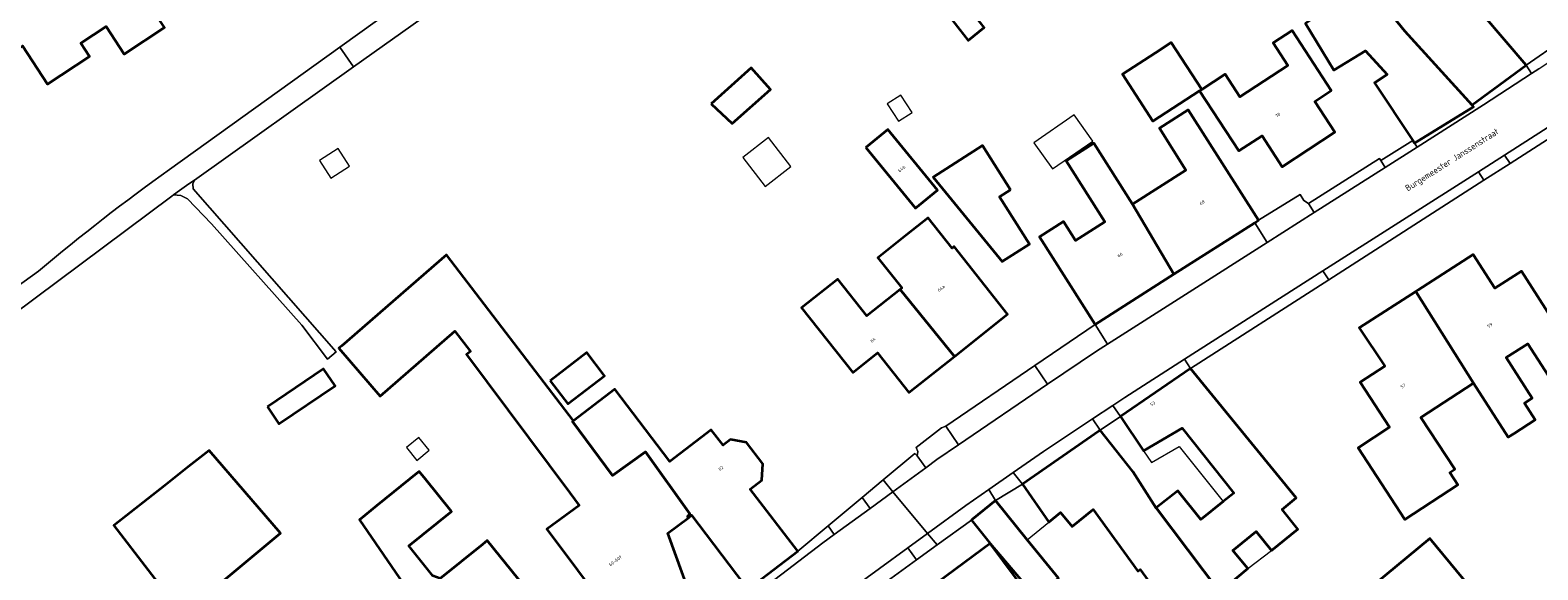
# Model space of a CAD drawing. Header units: metres. Extents: x 183400 to 185591, y 327112 to 329102.
# Tile 35 of 107: x 183861 to 184029, y 327898 to 327958. Entities that reach past the tile are written whole.
import ezdxf

# ---------------------------------------------------------------- set-up
doc = ezdxf.new("R2010")
doc.units = ezdxf.units.M
for name, color, linetype, lineweight in [('B-WE-OG-BEBOUWING-GV', 7, 'Continuous', 35), ('B-WE-OG-BEBOUWING_HUISNUMMER-T18', 10, 'Continuous', 18), ('B-WE-OG-BEBOUWING_LUIFEL-GV', 7, 'Continuous', 18), ('B-WE-OG-BEBOUWING_OVERIG-GV', 7, 'Continuous', 18), ('B-WE-OG-BEBOUWING_STRAATNAAM-T35', 50, 'Continuous', 35), ('B-WE-OG-TERREIN_ERF-GV', 7, 'Continuous', 18), ('B-WE-VH-VERHARDING_ASFALT-GV', 252, 'Continuous', 18), ('B-WE-VH-VERHARDING_BETONSTRAATSTEEN-GV', 252, 'Continuous', 18), ('B-WE-VH-VERHARDING_TEGEL-GV', 252, 'Continuous', 18)]:
    doc.layers.add(name, color=color, linetype=linetype, lineweight=lineweight)
doc.styles.add('NLCS-ISO-M200-T25', font='NLCS-ISO.ttf')

msp = doc.modelspace()

# ---------------------------------------------------------------- linework, layer by layer
at = {"layer": 'B-WE-OG-BEBOUWING-GV', "flags": 128}
for points in [[(183998.68, 327975.438), (184003.79, 327970.15), (184006.83, 327966.57), (184013.99, 327957.79), (184021.451, 327949.566), (184021.472, 327949.582), (184027.477, 327953.981), (184020.254, 327962.487), (184020.49, 327962.688), (184017.28, 327966.468), (184014.566, 327964.164), (184009.653, 327969.949), (184007.121, 327972.916), (184006.888, 327973.19), (184003.732, 327970.51), (183999.184, 327975.866), (183998.68, 327975.438)], [(184015.065, 327945.33), (184021.62, 327949.38), (184021.472, 327949.582), (184021.451, 327949.566), (184013.99, 327957.79), (184006.83, 327966.57), (184003.79, 327970.15), (183998.68, 327975.438), (183996.738, 327973.788), (184001.541, 327968.133), (184001.684, 327968.272), (184005.554, 327964.287), (184007.815, 327961.959), (184005.12, 327960.106), (184002.937, 327958.605), (184006.095, 327953.433), (184009.628, 327955.591), (184012.013, 327952.975), (184010.62, 327952.054), (184014.854, 327945.649), (184015.065, 327945.33)], [(183873.343, 327962.512), (183870.774, 327960.831), (183867.318, 327966.264), (183865.198, 327964.915), (183866.036, 327963.635), (183858.655, 327958.806), (183859.394, 327957.676), (183859.034, 327957.441), (183860.047, 327955.893), (183860.407, 327956.128), (183863.188, 327951.877), (183867.874, 327954.943), (183866.9, 327956.433), (183869.728, 327958.283), (183871.721, 327955.237), (183876.19, 327958.161), (183873.343, 327962.512)], [(183964.402, 327961.858), (183962.58, 327960.44), (183965.459, 327956.742), (183967.265, 327958.182), (183964.402, 327961.858)], [(183991.429, 327951.304), (183991.169, 327951.157), (183995.535, 327944.478), (183998.124, 327946.154), (184000.371, 327942.731), (184006.212, 327946.558), (184003.981, 327949.983), (184005.815, 327951.178), (184001.472, 327957.845), (183999.372, 327956.477), (184001, 327953.977), (183995.658, 327950.497), (183994.03, 327952.997), (183991.429, 327951.304)], [(183991.169, 327951.157), (183991.429, 327951.304), (183988.037, 327956.512), (183986.3, 327955.381), (183982.62, 327952.984), (183986.002, 327947.792), (183991.169, 327951.157)], [(183936.93, 327949.71), (183939.27, 327947.52), (183943.51, 327951.31), (183941.38, 327953.69), (183936.93, 327949.71)], [(183983.737, 327938.583), (183983.716, 327938.569), (183988.322, 327930.798), (183997.302, 327936.512), (183997.73, 327936.784), (183989.924, 327949.051), (183986.71, 327947.006), (183989.668, 327942.357), (183983.737, 327938.583)], [(183954.11, 327944.88), (183959.62, 327938.12), (183962.06, 327940.11), (183956.55, 327946.87), (183954.11, 327944.88)], [(183970.172, 327940.157), (183967.048, 327945.067), (183961.572, 327941.583), (183969.245, 327932.207), (183972.299, 327934.15), (183968.966, 327939.389), (183970.172, 327940.157)], [(183983.737, 327938.583), (183979.431, 327945.349), (183976.36, 327943.395), (183980.666, 327936.629), (183977.401, 327934.551), (183976.059, 327936.661), (183973.381, 327934.957), (183979.566, 327925.226), (183988.322, 327930.798), (183983.716, 327938.569), (183983.737, 327938.583)], [(183963.964, 327921.688), (183969.856, 327926.358), (183963.9, 327933.874), (183963.678, 327933.698), (183961.019, 327937.053), (183958.59, 327935.127), (183955.418, 327932.637), (183958.107, 327929.283), (183957.901, 327929.12), (183963.964, 327921.688)], [(184015.205, 327928.892), (184021.598, 327918.721), (184025.477, 327912.717), (184026.114, 327913.127), (184028.462, 327914.639), (184027.271, 327916.489), (184028.137, 327917.046), (184025.242, 327921.545), (184027.646, 327923.093), (184031.43, 327917.215), (184034.583, 327919.245), (184026.924, 327931.143), (184023.99, 327929.254), (184021.581, 327932.996), (184015.441, 327929.044), (184015.205, 327928.892)], [(183957.901, 327929.12), (183954.218, 327926.201), (183951.001, 327930.261), (183946.97, 327927.067), (183952.66, 327919.888), (183955.403, 327922.062), (183958.887, 327917.665), (183963.964, 327921.688), (183957.901, 327929.12)], [(184021.598, 327918.721), (184015.205, 327928.892), (184008.912, 327924.841), (184011.75, 327920.593), (184009.029, 327918.815), (184012.28, 327913.835), (184008.783, 327911.553), (184013.977, 327903.598), (184019.869, 327907.445), (184018.981, 327908.806), (184019.527, 327909.163), (184015.77, 327914.917), (184021.598, 327918.721)], [(183919.023, 327918.98), (183920.988, 327916.417), (183925.06, 327919.538), (183923.095, 327922.101), (183919.023, 327918.98)], [(183887.62, 327916.09), (183888.9, 327914.2), (183895.14, 327918.41), (183893.86, 327920.31), (183887.62, 327916.09)], [(183993.382, 327895.54), (183994.23, 327896.235), (183996.523, 327898.153), (183994.89, 327900.148), (183997.451, 327902.245), (183999.167, 327900.149), (184002.106, 327902.527), (184000.338, 327904.711), (184001.912, 327905.985), (183990.174, 327920.322), (183982.376, 327915.009), (183984.961, 327911.214), (183989.248, 327913.71), (183994.99, 327906.522), (183993.809, 327905.578), (183991.326, 327903.594), (183988.779, 327906.782), (183986.375, 327904.861), (183993.382, 327895.54)], [(183921.624, 327914.536), (183921.525, 327914.46), (183925.977, 327908.456), (183929.618, 327911.095), (183934.56, 327904.199), (183934.285, 327903.922), (183934.39, 327903.774), (183934.753, 327904.047), (183940.549, 327896.392), (183938.819, 327895.108), (183939.067, 327894.806), (183938.99, 327894.739), (183939.195, 327894.438), (183946.538, 327900.067), (183941.251, 327906.964), (183942.537, 327907.949), (183942.674, 327909.743), (183940.837, 327912.14), (183939.069, 327912.473), (183938.244, 327911.84), (183936.936, 327913.547), (183932.348, 327910.03), (183926.204, 327918.046), (183921.624, 327914.536)], [(183980.146, 327913.49), (183980.001, 327913.391), (183971.5, 327907.491), (183974.42, 327903.285), (183975.745, 327904.365), (183977.028, 327902.792), (183979.353, 327904.687), (183984.322, 327897.853), (183984.589, 327898.047), (183985.477, 327896.825), (183976.79, 327890.51), (183981.664, 327886.01), (183981.966, 327886.257), (183981.32, 327887.046), (183983.03, 327888.446), (183984.575, 327886.558), (183987.314, 327888.801), (183986.446, 327889.861), (183993.382, 327895.54), (183986.375, 327904.861), (183986.35, 327904.841), (183983.753, 327908.925), (183980.146, 327913.49)], [(183876.227, 327907.367), (183870.56, 327902.92), (183878.183, 327893.019), (183889.07, 327902.05), (183881.15, 327911.23), (183878.834, 327909.413), (183876.227, 327907.367)], [(183919.542, 327891.954), (183912.052, 327901.252), (183911.507, 327900.813), (183906.811, 327897.03), (183905.992, 327897.345), (183903.319, 327900.663), (183908.069, 327904.49), (183905.197, 327908.056), (183904.5, 327908.921), (183904.39, 327908.833), (183899.749, 327905.094), (183897.841, 327903.557), (183907.633, 327889.318), (183908.281, 327889.764), (183909.662, 327890.714), (183913.69, 327886.26), (183914.06, 327886.57), (183914.318, 327886.373), (183916.576, 327888.191), (183915.905, 327889.024), (183919.542, 327891.954)], [(183968.511, 327905.695), (183965.959, 327903.623), (183965.832, 327903.52), (183967.931, 327900.935), (183972.966, 327895.002), (183975.513, 327897.069), (183972.041, 327901.346), (183968.511, 327905.695)], [(183967.931, 327900.935), (183962.06, 327896.58), (183971.246, 327884.197), (183971.547, 327884.438), (183977.813, 327876.171), (183985.546, 327881.921), (183985.302, 327882.178), (183981.664, 327886.01), (183976.79, 327890.51), (183975.679, 327892.038), (183974.938, 327891.489), (183967.931, 327900.935)], [(184022.758, 327894.216), (184016.74, 327901.479), (184006.846, 327893.28), (184015.745, 327882.434), (184017.442, 327883.85), (184023.422, 327888.841), (184020.511, 327892.354), (184022.758, 327894.216)]]:
    msp.add_lwpolyline(points, close=True, dxfattribs=at)
msp.add_lwpolyline([(183934.598, 327895.228), (183932.116, 327902.061), (183934.39, 327903.774), (183934.285, 327903.922), (183934.56, 327904.199), (183929.618, 327911.095), (183925.977, 327908.456), (183921.525, 327914.46), (183921.624, 327914.536), (183907.515, 327932.952), (183895.882, 327922.862), (183895.574, 327922.594), (183900.165, 327917.269), (183908.45, 327924.493), (183910.176, 327922.211), (183909.755, 327921.889), (183921.203, 327906.544), (183922.242, 327905.151), (183918.673, 327902.517), (183928.998, 327888.697)], dxfattribs=at)
at = {"layer": 'B-WE-OG-BEBOUWING_LUIFEL-GV', "flags": 128}
for points in [[(183977.257, 327948.5), (183972.784, 327945.366), (183974.829, 327942.488), (183979.303, 327945.579), (183977.257, 327948.5)], [(183993.809, 327905.578), (183994.99, 327906.522), (183989.248, 327913.71), (183984.961, 327911.214), (183985.851, 327909.908), (183988.897, 327911.682), (183993.809, 327905.578)], [(183968.511, 327905.695), (183972.041, 327901.346), (183974.42, 327903.285), (183971.5, 327907.491), (183968.511, 327905.695)], [(183996.523, 327898.153), (183999.167, 327900.149), (183997.451, 327902.245), (183994.89, 327900.148), (183996.523, 327898.153)]]:
    msp.add_lwpolyline(points, close=True, dxfattribs=at)
at = {"layer": 'B-WE-OG-BEBOUWING_OVERIG-GV', "flags": 128}
for points in [[(183956.491, 327949.717), (183957.726, 327947.776), (183959.245, 327948.743), (183958.01, 327950.683), (183956.491, 327949.717)], [(183943.276, 327945.986), (183940.423, 327943.759), (183942.935, 327940.541), (183945.786, 327942.771), (183943.276, 327945.986)], [(183893.4, 327943.42), (183894.67, 327941.46), (183896.74, 327942.81), (183895.48, 327944.76), (183893.4, 327943.42)], [(183904.457, 327912.687), (183903.071, 327911.571), (183904.219, 327910.146), (183905.605, 327911.262), (183904.457, 327912.687)]]:
    msp.add_lwpolyline(points, close=True, dxfattribs=at)
at = {"layer": 'B-WE-OG-TERREIN_ERF-GV', "flags": 128}
msp.add_lwpolyline([(183830.035, 327908.029), (183862.211, 327931.143, -0.0201313), (183876.745, 327942.431), (183895.657, 327955.989), (183906.018, 327963.417, -0.028981), (183930.715, 327978.993), (183951.404, 327989.728, 0.0152853), (183958.747, 327994.348), (183968.901, 328001.806, 0.0182138), (183980.165, 328011.129), (183998.433, 328027.456, 0.0166203), (184005.956, 328034.373), (184015.437, 328043.618, 0.029992), (184015.852, 328044.133, 0.2841104), (184016.249, 328050.092), (184005.232, 328061.792), (183997.533, 328069.853)], format="xyb", dxfattribs=at)
for points in [[(183873.343, 327962.512), (183876.19, 327958.161), (183871.721, 327955.237), (183869.728, 327958.283), (183866.9, 327956.433), (183867.874, 327954.943), (183863.188, 327951.877), (183860.407, 327956.128), (183860.047, 327955.893), (183859.034, 327957.441), (183859.394, 327957.676), (183858.655, 327958.806), (183866.036, 327963.635), (183865.198, 327964.915), (183867.318, 327966.264), (183870.774, 327960.831), (183873.343, 327962.512)], [(183962.58, 327960.44), (183964.402, 327961.858), (183967.265, 327958.182), (183965.459, 327956.742), (183962.58, 327960.44)], [(183982.62, 327952.984), (183986.3, 327955.381), (183988.037, 327956.512), (183991.429, 327951.304), (183994.03, 327952.997), (183995.658, 327950.497), (184001, 327953.977), (183999.372, 327956.477), (184001.472, 327957.845), (184005.815, 327951.178), (184003.981, 327949.983), (184006.212, 327946.558), (184000.371, 327942.731), (183998.124, 327946.154), (183995.535, 327944.478), (183991.169, 327951.157), (183986.002, 327947.792), (183982.62, 327952.984)], [(183936.93, 327949.71), (183941.38, 327953.69), (183943.51, 327951.31), (183939.27, 327947.52), (183936.93, 327949.71)], [(183954.11, 327944.88), (183956.55, 327946.87), (183962.06, 327940.11), (183959.62, 327938.12), (183954.11, 327944.88)], [(183961.572, 327941.583), (183967.048, 327945.067), (183970.172, 327940.157), (183968.966, 327939.389), (183972.299, 327934.15), (183969.245, 327932.207), (183961.572, 327941.583)], [(183958.59, 327935.127), (183961.019, 327937.053), (183963.678, 327933.698), (183963.9, 327933.874), (183969.856, 327926.358), (183963.964, 327921.688), (183958.887, 327917.665), (183955.403, 327922.062), (183952.66, 327919.888), (183946.97, 327927.067), (183951.001, 327930.261), (183954.218, 327926.201), (183957.901, 327929.12), (183958.107, 327929.283), (183955.418, 327932.637), (183958.59, 327935.127)], [(183920.988, 327916.417), (183919.023, 327918.98), (183923.095, 327922.101), (183925.06, 327919.538), (183920.988, 327916.417)], [(183888.9, 327914.2), (183887.62, 327916.09), (183893.86, 327920.31), (183895.14, 327918.41), (183888.9, 327914.2)], [(183982.376, 327915.009), (183980.146, 327913.49), (183983.753, 327908.925), (183986.35, 327904.841), (183986.375, 327904.861), (183988.779, 327906.782), (183991.326, 327903.594), (183993.809, 327905.578), (183994.99, 327906.522), (183989.248, 327913.71), (183984.961, 327911.214), (183982.376, 327915.009)], [(183878.183, 327893.019), (183870.56, 327902.92), (183876.227, 327907.367), (183878.834, 327909.413), (183881.15, 327911.23), (183889.07, 327902.05), (183878.183, 327893.019)], [(183976.79, 327890.51), (183985.477, 327896.825), (183984.589, 327898.047), (183984.322, 327897.853), (183979.353, 327904.687), (183977.028, 327902.792), (183975.745, 327904.365), (183974.42, 327903.285), (183971.5, 327907.491), (183968.511, 327905.695), (183972.041, 327901.346), (183975.513, 327897.069), (183972.966, 327895.002), (183967.931, 327900.935), (183974.938, 327891.489), (183975.679, 327892.038), (183976.79, 327890.51)], [(183936.364, 327892.308), (183939.195, 327894.438), (183938.99, 327894.739), (183939.067, 327894.806), (183938.819, 327895.108), (183940.549, 327896.392), (183934.753, 327904.047), (183934.39, 327903.774), (183932.116, 327902.061), (183934.598, 327895.228), (183934.338, 327895.13), (183934.343, 327895.231), (183933.737, 327894.814), (183935.405, 327892.532), (183935.785, 327892.819), (183936.033, 327892.524), (183936.136, 327892.619), (183936.364, 327892.308)], [(183965.832, 327903.52), (183962.022, 327900.768), (183959.745, 327899.117), (183952.386, 327893.782), (183953.11, 327892.82), (183955.282, 327894.447), (183957.402, 327891.607), (183956.55, 327890.98), (183965.06, 327879.57), (183971.246, 327884.197), (183962.06, 327896.58), (183967.931, 327900.935), (183965.832, 327903.52)], [(184017.442, 327883.85), (184015.745, 327882.434), (184006.846, 327893.28), (184016.74, 327901.479), (184022.758, 327894.216), (184020.511, 327892.354), (184023.422, 327888.841), (184017.442, 327883.85)]]:
    msp.add_lwpolyline(points, close=True, dxfattribs=at)
for points in [[(183909.035, 327962.26), (183897.191, 327953.832), (183879.507, 327941.248), (183879.325, 327940.844), (183879.378, 327940.283), (183895.245, 327922.198), (183894.309, 327921.387), (183891.432, 327925.142), (183881.419, 327936.386), (183878.751, 327939.156), (183878.008, 327939.555), (183877.191, 327939.6), (183877.013, 327939.473), (183854.205, 327922.468)], [(184020.254, 327962.487), (184027.477, 327953.981), (184031.417, 327956.744)], [(183928.998, 327888.697), (183918.673, 327902.517), (183922.242, 327905.151), (183921.203, 327906.544), (183909.755, 327921.889), (183910.176, 327922.211), (183908.45, 327924.493), (183900.165, 327917.269), (183895.574, 327922.594), (183895.882, 327922.862), (183907.515, 327932.952), (183921.624, 327914.536), (183926.204, 327918.046), (183932.348, 327910.03), (183936.936, 327913.547), (183938.244, 327911.84), (183939.069, 327912.473), (183940.837, 327912.14), (183942.674, 327909.743), (183942.537, 327907.949), (183941.251, 327906.964), (183946.538, 327900.067), (183949.902, 327902.868), (183953.685, 327906.019), (183956.026, 327907.968), (183959.564, 327910.915), (183959.821, 327910.635), (183959.89, 327911.127), (183959.702, 327911.586), (183962.526, 327913.76), (183962.983, 327913.928), (183972.879, 327920.67), (183979.566, 327925.226), (183973.381, 327934.957), (183976.059, 327936.661), (183977.401, 327934.551), (183980.666, 327936.629), (183976.36, 327943.395), (183979.431, 327945.349), (183983.737, 327938.583), (183989.668, 327942.357), (183986.71, 327947.006), (183989.924, 327949.051), (183997.73, 327936.784), (184002.363, 327939.642), (184002.773, 327938.983), (184003.285, 327938.661), (184011.173, 327943.638), (184011.323, 327943.422), (184014.854, 327945.649), (184010.62, 327952.054), (184012.013, 327952.975), (184009.628, 327955.591), (184006.095, 327953.433), (184002.937, 327958.605)], [(184033.334, 327947.999), (184025.666, 327943.082), (184022.763, 327941.22), (184005.52, 327930.163), (183990.174, 327920.322), (184001.912, 327905.985), (184000.338, 327904.711), (184002.106, 327902.527), (183999.167, 327900.149), (183997.451, 327902.245), (183994.89, 327900.148), (183996.523, 327898.153), (183994.23, 327896.235)], [(184031.43, 327917.215), (184027.646, 327923.093), (184025.242, 327921.545), (184028.137, 327917.046), (184027.271, 327916.489), (184028.462, 327914.639), (184026.114, 327913.127), (184025.477, 327912.717), (184021.598, 327918.721), (184021.598, 327918.721), (184015.77, 327914.917), (184019.527, 327909.163), (184018.981, 327908.806), (184019.869, 327907.445), (184013.977, 327903.598), (184008.783, 327911.553), (184012.28, 327913.835), (184009.029, 327918.815), (184011.75, 327920.593), (184008.912, 327924.841), (184015.205, 327928.892), (184015.441, 327929.044), (184021.581, 327932.996), (184023.99, 327929.254), (184026.924, 327931.143), (184034.583, 327919.245)], [(183907.633, 327889.318), (183897.841, 327903.557), (183899.749, 327905.094), (183904.39, 327908.833), (183904.5, 327908.921), (183905.197, 327908.056), (183908.069, 327904.49), (183903.319, 327900.663), (183905.992, 327897.345)], [(183906.811, 327897.03), (183911.507, 327900.813), (183912.052, 327901.252), (183919.542, 327891.954)]]:
    msp.add_lwpolyline(points, dxfattribs=at)
at = {"layer": 'B-WE-VH-VERHARDING_ASFALT-GV', "flags": 128}
msp.add_lwpolyline([(183930.991, 327976.035), (183946.577, 327984.246), (183956.921, 327989.521, 0.0191143), (183971.618, 328000.356, 0.0142657), (183990.703, 328016.889), (184000.607, 328025.809), (184015.872, 328040.109), (184017.937, 328041.914), (184015.852, 328044.133, -0.029992), (184015.437, 328043.618), (184005.956, 328034.373, -0.0166203), (183998.433, 328027.456), (183980.165, 328011.129, -0.0182138), (183968.901, 328001.806), (183958.747, 327994.348, -0.0152853), (183951.404, 327989.728), (183930.715, 327978.993, 0.028981), (183906.018, 327963.417), (183895.657, 327955.989), (183897.191, 327953.832), (183909.035, 327962.26), (183921.3, 327970.589)], format="xyb", close=True, dxfattribs=at)
msp.add_lwpolyline([(183818.314, 327896.715), (183823.698, 327900.855), (183830.815, 327905.413), (183831.642, 327905.459), (183838.759, 327910.966), (183854.205, 327922.468), (183877.013, 327939.473), (183877.191, 327939.6), (183877.863, 327940.078), (183878.906, 327940.82), (183879.507, 327941.248), (183897.191, 327953.832), (183895.657, 327955.989), (183876.745, 327942.431, 0.0201313), (183862.211, 327931.143), (183830.035, 327908.029), (183816.233, 327898.622), (183815.726, 327898.61), (183804.207, 327890.212, 0.0286942)], format="xyb", dxfattribs=at)
for points in [[(184028.86, 327953.589), (184028.068, 327953.073), (184022.717, 327949.588), (184015.338, 327944.9), (184011.809, 327942.657), (184003.927, 327937.65), (183998.692, 327934.324), (183980.948, 327923.05), (183979.714, 327922.266), (183974.297, 327918.585), (183964.392, 327911.854), (183961.999, 327910.228), (183960.771, 327909.332), (183957.112, 327906.664), (183960.956, 327902.048), (183965.211, 327905.152), (183967.78, 327906.928), (183970.478, 327908.794), (183973.841, 327911.119), (183979.291, 327914.746), (183981.537, 327916.241), (183982.882, 327917.136), (183989.511, 327921.362), (184004.884, 327931.16), (184004.884, 327931.16), (184022.155, 327942.168), (184025.066, 327944.024), (184032.283, 327948.624)], [(183952.471, 327895.857), (183958.77, 327900.453), (183960.956, 327902.048), (183957.112, 327906.664), (183954.569, 327904.808), (183950.599, 327901.913), (183949.324, 327900.983), (183943.383, 327896.461)]]:
    msp.add_lwpolyline(points, dxfattribs=at)
msp.add_lwpolyline([(183877.191, 327939.6), (183878.008, 327939.555), (183878.751, 327939.156), (183881.419, 327936.386), (183891.432, 327925.142), (183894.309, 327921.387), (183895.245, 327922.198), (183879.378, 327940.283), (183879.325, 327940.844), (183879.507, 327941.248), (183878.906, 327940.82), (183877.863, 327940.078), (183877.191, 327939.6)], close=True, dxfattribs=at)
at = {"layer": 'B-WE-VH-VERHARDING_BETONSTRAATSTEEN-GV', "flags": 128}
for points in [[(184034.691, 327957.508), (184033.918, 327958.455), (184031.417, 327956.744), (184027.477, 327953.981), (184028.068, 327953.073), (184028.86, 327953.589), (184034.691, 327957.508)], [(184015.338, 327944.9), (184015.065, 327945.33), (184014.854, 327945.649), (184011.323, 327943.422), (184011.809, 327942.657), (184015.338, 327944.9)], [(184022.155, 327942.168), (184022.763, 327941.22), (184025.666, 327943.082), (184025.066, 327944.024), (184022.155, 327942.168)], [(184003.927, 327937.65), (184003.285, 327938.661), (184002.773, 327938.983), (184002.363, 327939.642), (183997.73, 327936.784), (183997.302, 327936.512), (183998.692, 327934.324), (184003.927, 327937.65)], [(183989.511, 327921.362), (183990.174, 327920.322), (184005.52, 327930.163), (184004.884, 327931.16), (183989.511, 327921.362)], [(183979.566, 327925.226), (183972.879, 327920.67), (183974.297, 327918.585), (183979.714, 327922.266), (183980.948, 327923.05), (183979.566, 327925.226)], [(183982.376, 327915.009), (183981.537, 327916.241), (183979.291, 327914.746), (183980.146, 327913.49), (183982.376, 327915.009)], [(183964.392, 327911.854), (183962.983, 327913.928), (183962.526, 327913.76), (183959.702, 327911.586), (183959.89, 327911.127), (183959.821, 327910.635), (183960.771, 327909.332), (183961.999, 327910.228), (183964.392, 327911.854)], [(183971.5, 327907.491), (183970.478, 327908.794), (183967.78, 327906.928), (183968.511, 327905.695), (183971.5, 327907.491)], [(183949.902, 327902.868), (183950.599, 327901.913), (183954.569, 327904.808), (183953.685, 327906.019), (183949.902, 327902.868)], [(183959.745, 327899.117), (183958.77, 327900.453), (183952.471, 327895.857), (183951.418, 327895.06), (183952.386, 327893.782), (183959.745, 327899.117)]]:
    msp.add_lwpolyline(points, close=True, dxfattribs=at)
at = {"layer": 'B-WE-VH-VERHARDING_TEGEL-GV', "flags": 128}
for points in [[(184015.338, 327944.9), (184022.717, 327949.588), (184028.068, 327953.073), (184027.477, 327953.981), (184021.472, 327949.582), (184021.62, 327949.38), (184015.065, 327945.33), (184015.338, 327944.9)], [(184025.666, 327943.082), (184033.334, 327947.999), (184032.736, 327948.932), (184032.283, 327948.624), (184025.066, 327944.024), (184025.666, 327943.082)], [(184011.809, 327942.657), (184011.323, 327943.422), (184011.173, 327943.638), (184003.285, 327938.661), (184003.927, 327937.65), (184011.809, 327942.657)], [(184022.155, 327942.168), (184004.884, 327931.16), (184005.52, 327930.163), (184022.763, 327941.22), (184022.155, 327942.168)], [(183997.302, 327936.512), (183988.322, 327930.798), (183979.566, 327925.226), (183980.948, 327923.05), (183998.692, 327934.324), (183997.302, 327936.512)], [(183974.297, 327918.585), (183972.879, 327920.67), (183962.983, 327913.928), (183964.392, 327911.854), (183974.297, 327918.585)], [(183982.376, 327915.009), (183990.174, 327920.322), (183989.511, 327921.362), (183982.882, 327917.136), (183981.537, 327916.241), (183982.376, 327915.009)], [(183970.478, 327908.794), (183971.5, 327907.491), (183980.001, 327913.391), (183980.146, 327913.49), (183979.291, 327914.746), (183973.841, 327911.119), (183970.478, 327908.794)], [(183959.821, 327910.635), (183959.564, 327910.915), (183956.026, 327907.968), (183957.112, 327906.664), (183960.771, 327909.332), (183959.821, 327910.635)], [(183957.112, 327906.664), (183956.026, 327907.968), (183953.685, 327906.019), (183954.569, 327904.808), (183957.112, 327906.664)], [(183962.022, 327900.768), (183965.832, 327903.52), (183965.959, 327903.623), (183968.511, 327905.695), (183967.78, 327906.928), (183965.211, 327905.152), (183960.956, 327902.048), (183962.022, 327900.768)], [(183930.711, 327886.406), (183943.383, 327896.461), (183949.324, 327900.983), (183950.599, 327901.913), (183949.902, 327902.868), (183946.538, 327900.067), (183939.195, 327894.438), (183936.364, 327892.308), (183929.837, 327887.574), (183930.669, 327886.46), (183930.711, 327886.406)], [(183962.022, 327900.768), (183960.956, 327902.048), (183958.77, 327900.453), (183959.745, 327899.117), (183962.022, 327900.768)]]:
    msp.add_lwpolyline(points, close=True, dxfattribs=at)

# ---------------------------------------------------------------- texts
at = {"layer": 'B-WE-OG-BEBOUWING_HUISNUMMER-T18', "char_height": 0.36, "attachment_point": 5, "style": 'NLCS-ISO-M200-T25'}
for s, insert, rotation in [('70', (183999.875, 327948.47), 33.1), ('64b', (183958.085, 327942.495), 39.2), ('68', (183991.465, 327938.759), 32.5), ('66', (183982.339, 327932.952), 32.5), ('64a', (183962.47, 327929.238), 38.4), ('59', (184023.428, 327925.134), 32.8), ('64', (183954.894, 327923.509), 38.4), ('57', (184013.785, 327918.398), 33.1), ('53', (183985.969, 327916.429), 30.2), ('62', (183937.992, 327909.277), 37.5), ('60-60f', (183926.287, 327899.009), 36.8)]:
    msp.add_mtext(s, dxfattribs=dict(at, insert=insert, rotation=rotation))
at = {"layer": 'B-WE-OG-BEBOUWING_STRAATNAAM-T35', "insert": (184019.265, 327943.42), "char_height": 0.7, "attachment_point": 5, "rotation": 32.5, "style": 'NLCS-ISO-M200-T25'}
msp.add_mtext('Burgemeester Janssenstraat', dxfattribs=at)

doc.saveas('drawing.dxf')
